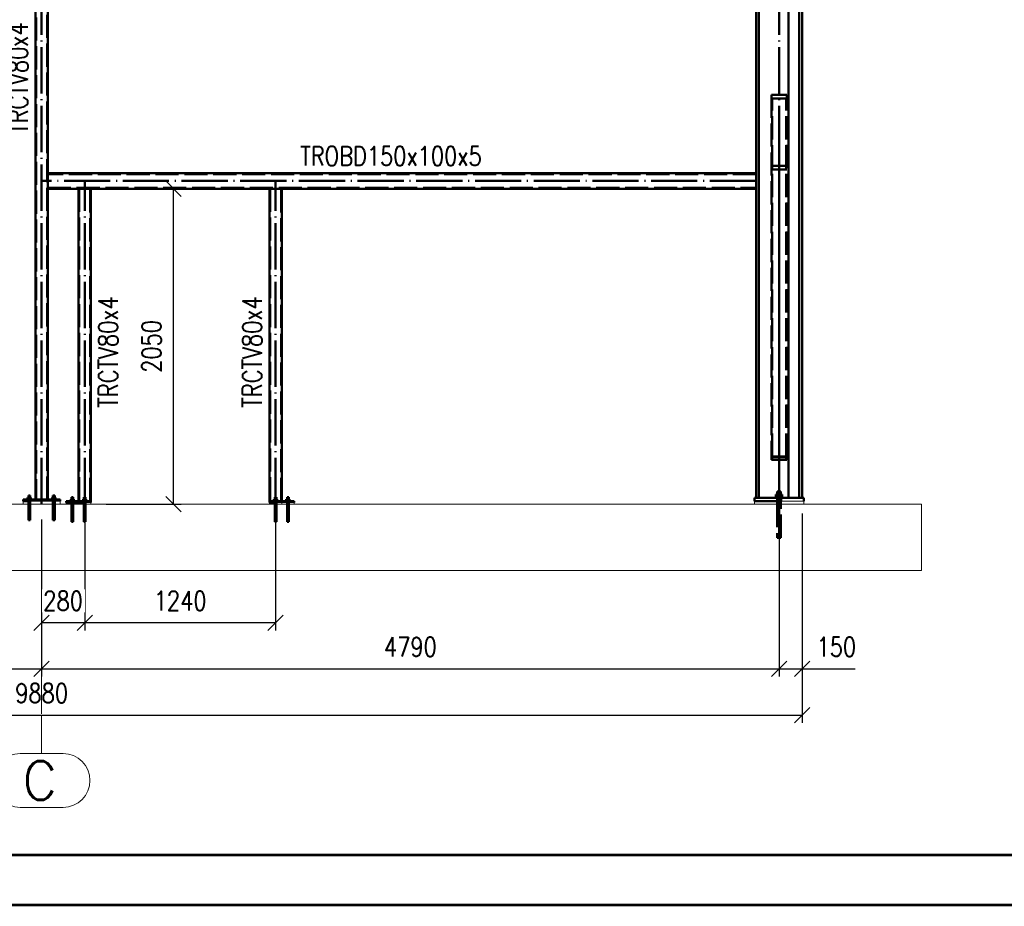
# Paper-space layout 'Layout1' of a CAD drawing. Extents: x -2 to 1033, y -36 to 596.
# Tile 23 of 64: x 484 to 612, y 0 to 115. Entities that reach past the tile are written whole.
import ezdxf
from ezdxf.enums import TextEntityAlignment as Align

# ---------------------------------------------------------------- set-up
doc = ezdxf.new("R2010")
doc.units = 0
for name, pattern in [('ACAD_ISO02W100', [15, 12, -3]), ('ACAD_ISO04W100', [30.5, 24, -3, 0.5, -3]), ('HP_01_CER_B', [8, 5, -1, 1, -1])]:
    doc.linetypes.add(name, pattern=pattern)
doc.layers.get('0').update_dxf_attribs({"linetype": 'CONTINUOUS'})
doc.layers.get('DEFPOINTS').update_dxf_attribs({"color": 132, "linetype": 'CONTINUOUS'})
doc.layers.add('RAMECEK_HP', color=251, linetype='CONTINUOUS')
for name, color, linetype, lineweight in [('SS_1.ET-HALA_TaO-PODLAHA', 9, 'CONTINUOUS', 13), ('SS_1.ET-HALA_TaO-RASTR', 7, 'HP_01_CER_B', 13), ('SS_2.ET-HALA_TaO-MOULDSHOP-SLOUP', 212, 'CONTINUOUS', 50), ('SS_2.ET-HALA_TaO-MOULDSHOP-SV.ZTUZENI', 163, 'CONTINUOUS', 50), ('SS_2.ET-HALA_TaO-PODLITI', 9, 'CONTINUOUS', 13), ('SS_KOTY', 3, 'CONTINUOUS', 25), ('SS_POPIS_PROFILU', 13, 'CONTINUOUS', 25)]:
    doc.layers.add(name, color=color, linetype=linetype, lineweight=lineweight)
doc.styles.add('ROMANS', font='romans.shx', dxfattribs={"width": 0.8})
doc.styles.add('romans.shx', font='romans.shx', dxfattribs={"height": 5})
doc.dimstyles.new('A-1_(2.5)_50AS', dxfattribs={"dimtxt": 2.5, "dimasz": 2, "dimexe": 1, "dimexo": 2, "dimgap": 0, "dimtad": 0, "dimdec": 1, "dimlfac": 50, "dimrnd": 1, "dimtxsty": 'ROMANS', "dimblk1": 'OBLIQUE', "dimblk2": 'OBLIQUE', "dimsah": 1, "dimcen": 2, "dimclrd": 256, "dimclre": 256, "dimclrt": 256, "dimadec": 1, "dimazin": 2, "dimtfac": 0.714286, "dimtdec": 1, "dimtmove": 0, "dimatfit": 3, "dimldrblk": 'OPEN', "dimfxl": 1, "dimtvp": 1.142857, "dimtfill": 1, "dimtolj": 1, "dimlwd": -1, "dimlwe": -1, "dimarcsym": 0})

# ---------------------------------------------------------------- blocks, each defined once
blk = doc.blocks.new('*U6')
at = {"layer": 'RAMECEK_HP', "lineweight": 35, "const_width": 0.35}
for points in [[(0, 594), (0, 0), (841, 0), (841, 594)], [(6.5, 587.5), (6.5, 6.5), (834.5, 6.5), (834.5, 587.5)]]:
    blk.add_lwpolyline(points, close=True, dxfattribs=at)
at = {"layer": 'DEFPOINTS', "style": 'ROMANS', "width": 0.8}
blk.add_attdef('TISK', text='', height=10, dxfattribs=at).set_placement((841, -33), align=Align.RIGHT)
blk = doc.blocks.new('_Oblique')
at = {"color": 0, "linetype": 'ByBlock', "lineweight": -2}
blk.add_line((-0.5, -0.5), (0.5, 0.5), dxfattribs=at)
blk = doc.blocks.new('*D29')
at = {"layer": 'DEFPOINTS', "color": 0, "transparency": 16777216}
for p in [(391.46, 52.09, -56359.8), (487.26, 52.09, -56357.6), (487.26, 30.68)]:
    blk.add_point(p, dxfattribs=at)
at = {"layer": 'SS_KOTY', "transparency": 16777216}
for p, q in [((391.46, 50.09), (391.46, 29.68)), ((487.26, 50.09), (487.26, 29.68)), ((391.46, 30.68), (487.26, 30.68))]:
    blk.add_line(p, q, dxfattribs=at)
at = {"layer": 'SS_KOTY', "transparency": 16777216, "xscale": 2, "yscale": 2, "zscale": 2, "rotation": 180}
blk.add_blockref('_Oblique', (391.46, 30.68), dxfattribs=at)
at = {"layer": 'SS_KOTY', "transparency": 16777216, "xscale": 2, "yscale": 2, "zscale": 2}
blk.add_blockref('_Oblique', (487.26, 30.68), dxfattribs=at)
at = {"layer": 'SS_KOTY', "transparency": 16777216, "insert": (439.36, 33.54), "char_height": 2.5, "attachment_point": 5, "style": 'ROMANS', "bg_fill": 3, "box_fill_scale": 1.1, "bg_fill_color": 256, "bg_fill_true_color": 13158600, "bg_fill_transparency": 0}
blk.add_mtext('\\A1;4790', dxfattribs=at)
blk = doc.blocks.new('_OPEN')
at = {"color": 0, "linetype": 'ByBlock'}
for p, q in [((-1, 0.167), (0, 0)), ((0, 0), (-1, -0.167)), ((0, 0), (-1, 0))]:
    blk.add_line(p, q, dxfattribs=at)
blk = doc.blocks.new('*D30')
at = {"layer": 'DEFPOINTS', "color": 0, "transparency": 16777216}
for p in [(487.26, 52.09, -56357.6), (583.06, 52.09, -56359.8), (583.06, 30.68)]:
    blk.add_point(p, dxfattribs=at)
at = {"layer": 'SS_KOTY', "transparency": 16777216}
for p, q in [((487.26, 50.09), (487.26, 29.68)), ((583.06, 50.09), (583.06, 29.68)), ((487.26, 30.68), (583.06, 30.68))]:
    blk.add_line(p, q, dxfattribs=at)
at = {"layer": 'SS_KOTY', "transparency": 16777216, "xscale": 2, "yscale": 2, "zscale": 2, "rotation": 180}
blk.add_blockref('_Oblique', (487.26, 30.68), dxfattribs=at)
at = {"layer": 'SS_KOTY', "transparency": 16777216, "xscale": 2, "yscale": 2, "zscale": 2}
blk.add_blockref('_Oblique', (583.06, 30.68), dxfattribs=at)
at = {"layer": 'SS_KOTY', "transparency": 16777216, "insert": (535.16, 33.54), "char_height": 2.5, "attachment_point": 5, "style": 'ROMANS', "bg_fill": 3, "box_fill_scale": 1.1, "bg_fill_color": 256, "bg_fill_true_color": 13158600, "bg_fill_transparency": 0}
blk.add_mtext('\\A1;4790', dxfattribs=at)
blk = doc.blocks.new('*D31')
at = {"layer": 'DEFPOINTS', "color": 0, "transparency": 16777216}
for p in [(586.06, 52.89, -56356.8), (583.06, 52.09, -56359.8), (586.06, 30.68)]:
    blk.add_point(p, dxfattribs=at)
at = {"layer": 'SS_KOTY', "transparency": 16777216}
for p, q in [((583.06, 50.09), (583.06, 29.68)), ((586.06, 50.89), (586.06, 29.68)), ((583.06, 30.68), (586.06, 30.68)), ((586.06, 30.68), (592.92, 30.68))]:
    blk.add_line(p, q, dxfattribs=at)
at = {"layer": 'SS_KOTY', "transparency": 16777216, "xscale": 2, "yscale": 2, "zscale": 2, "rotation": 180}
blk.add_blockref('_Oblique', (583.06, 30.68), dxfattribs=at)
at = {"layer": 'SS_KOTY', "transparency": 16777216, "xscale": 2, "yscale": 2, "zscale": 2}
blk.add_blockref('_Oblique', (586.06, 30.68), dxfattribs=at)
at = {"layer": 'SS_KOTY', "transparency": 16777216, "insert": (590.49, 33.54), "char_height": 2.5, "attachment_point": 5, "style": 'ROMANS', "bg_fill": 3, "box_fill_scale": 1.1, "bg_fill_color": 256, "bg_fill_true_color": 13158600, "bg_fill_transparency": 0}
blk.add_mtext('\\A1;150', dxfattribs=at)
blk = doc.blocks.new('*D33')
at = {"layer": 'DEFPOINTS', "color": 0, "transparency": 16777216}
for p in [(388.46, 52.89, -56356.8), (586.06, 52.89, -56356.8), (586.06, 24.68)]:
    blk.add_point(p, dxfattribs=at)
at = {"layer": 'SS_KOTY', "transparency": 16777216}
for p, q in [((388.46, 50.89), (388.46, 23.68)), ((586.06, 50.89), (586.06, 23.68)), ((388.46, 24.68), (586.06, 24.68))]:
    blk.add_line(p, q, dxfattribs=at)
at = {"layer": 'SS_KOTY', "transparency": 16777216, "xscale": 2, "yscale": 2, "zscale": 2, "rotation": 180}
blk.add_blockref('_Oblique', (388.46, 24.68), dxfattribs=at)
at = {"layer": 'SS_KOTY', "transparency": 16777216, "xscale": 2, "yscale": 2, "zscale": 2}
blk.add_blockref('_Oblique', (586.06, 24.68), dxfattribs=at)
at = {"layer": 'SS_KOTY', "transparency": 16777216, "insert": (487.26, 27.54), "char_height": 2.5, "attachment_point": 5, "style": 'ROMANS', "bg_fill": 3, "box_fill_scale": 1.1, "bg_fill_color": 256, "bg_fill_true_color": 13158600, "bg_fill_transparency": 0}
blk.add_mtext('\\A1;9880', dxfattribs=at)
blk = doc.blocks.new('*D80')
at = {"layer": 'DEFPOINTS', "color": 0, "transparency": 16777216}
for p in [(492.86, 52.09, -56357.6), (517.66, 52.09, -56357.6), (492.86, 36.68)]:
    blk.add_point(p, dxfattribs=at)
at = {"layer": 'SS_KOTY', "transparency": 16777216}
for p, q in [((492.86, 50.09), (492.86, 35.68)), ((517.66, 50.09), (517.66, 35.68)), ((517.66, 36.68), (492.86, 36.68))]:
    blk.add_line(p, q, dxfattribs=at)
at = {"layer": 'SS_KOTY', "transparency": 16777216, "xscale": 2, "yscale": 2, "zscale": 2, "rotation": 180}
blk.add_blockref('_Oblique', (492.86, 36.68), dxfattribs=at)
at = {"layer": 'SS_KOTY', "transparency": 16777216, "xscale": 2, "yscale": 2, "zscale": 2}
blk.add_blockref('_Oblique', (517.66, 36.68), dxfattribs=at)
at = {"layer": 'SS_KOTY', "transparency": 16777216, "insert": (505.26, 39.54), "char_height": 2.5, "attachment_point": 5, "style": 'ROMANS', "bg_fill": 3, "box_fill_scale": 1.1, "bg_fill_color": 256, "bg_fill_true_color": 13158600, "bg_fill_transparency": 0}
blk.add_mtext('\\A1;1240', dxfattribs=at)
blk = doc.blocks.new('*D81')
at = {"layer": 'DEFPOINTS', "color": 0, "transparency": 16777216}
for p in [(487.26, 52.09, -56357.6), (492.86, 52.09, -56357.6), (487.26, 36.68)]:
    blk.add_point(p, dxfattribs=at)
at = {"layer": 'SS_KOTY', "transparency": 16777216}
for p, q in [((487.26, 50.09), (487.26, 35.68)), ((492.86, 50.09), (492.86, 35.68)), ((492.86, 36.68), (487.26, 36.68))]:
    blk.add_line(p, q, dxfattribs=at)
at = {"layer": 'SS_KOTY', "transparency": 16777216, "xscale": 2, "yscale": 2, "zscale": 2, "rotation": 180}
blk.add_blockref('_Oblique', (487.26, 36.68), dxfattribs=at)
at = {"layer": 'SS_KOTY', "transparency": 16777216, "xscale": 2, "yscale": 2, "zscale": 2}
blk.add_blockref('_Oblique', (492.86, 36.68), dxfattribs=at)
at = {"layer": 'SS_KOTY', "transparency": 16777216, "insert": (490.06, 39.54), "char_height": 2.5, "attachment_point": 5, "style": 'ROMANS', "bg_fill": 3, "box_fill_scale": 1.1, "bg_fill_color": 256, "bg_fill_true_color": 13158600, "bg_fill_transparency": 0}
blk.add_mtext('\\A1;280', dxfattribs=at)
blk = doc.blocks.new('*D82')
at = {"layer": 'DEFPOINTS', "color": 0, "transparency": 16777216}
for p in [(493.66, 93.09, -56356.8), (504.41, 93.09), (493.66, 52.09, -56356.8)]:
    blk.add_point(p, dxfattribs=at)
at = {"layer": 'SS_KOTY', "transparency": 16777216}
for p, q in [((495.66, 93.09), (505.41, 93.09)), ((504.41, 52.09), (504.41, 93.09)), ((495.66, 52.09), (505.41, 52.09))]:
    blk.add_line(p, q, dxfattribs=at)
at = {"layer": 'SS_KOTY', "transparency": 16777216, "xscale": 2, "yscale": 2, "zscale": 2}
for p, rotation in [((504.41, 93.09), 90), ((504.41, 52.09), 270)]:
    blk.add_blockref('_Oblique', p, dxfattribs=dict(at, rotation=rotation))
at = {"layer": 'SS_KOTY', "transparency": 16777216, "insert": (501.55, 72.59), "char_height": 2.5, "attachment_point": 5, "rotation": 90, "style": 'ROMANS', "bg_fill": 3, "box_fill_scale": 1.1, "bg_fill_color": 256, "bg_fill_true_color": 13158600, "bg_fill_transparency": 0}
blk.add_mtext('\\A1;2050', dxfattribs=at)

psp = doc.layouts.get("Layout1")

# ---------------------------------------------------------------- linework, layer by layer
at = {"layer": 'SS_1.ET-HALA_TaO-PODLAHA', "ltscale": 0.25}
psp.add_line((601.5658, 43.4545), (601.5658, 52.0906), dxfattribs=at)
at = {"layer": 'SS_1.ET-HALA_TaO-RASTR', "linetype": 'Continuous', "ltscale": 0.25}
for p, q in [((490.0443, 19.6813), (484.4729, 19.6813)), ((484.4729, 12.6813), (490.0443, 12.6813))]:
    psp.add_line(p, q, dxfattribs=at)
for centre, start, end in [((484.4729, 16.1813), 90, 270), ((490.0443, 16.1813), 270, 90)]:
    psp.add_arc(centre, 3.5, start, end, dxfattribs=at)
at = {"layer": 'SS_2.ET-HALA_TaO-MOULDSHOP-SLOUP', "color": 1, "linetype": 'Continuous', "ltscale": 0.25}
for p, q in [((580.0586, 95.0906), (488.0586, 95.0906)), ((582.8369, 53.7306), (582.8186, 53.7306)), ((582.8889, 53.7306), (582.8369, 53.7306)), ((582.9668, 53.7306), (582.8889, 53.7306)), ((583.0586, 53.7306), (582.9668, 53.7306)), ((583.1505, 53.7306), (583.0586, 53.7306)), ((583.2283, 53.7306), (583.1505, 53.7306)), ((583.2804, 53.7306), (583.2283, 53.7306)), ((583.2986, 53.7306), (583.2804, 53.7306))]:
    psp.add_line(p, q, dxfattribs=at)
at = {"layer": 'SS_2.ET-HALA_TaO-MOULDSHOP-SLOUP', "color": 3, "linetype": 'ACAD_ISO02W100', "ltscale": 0.25}
psp.add_line((580.0586, 94.9906), (488.0586, 94.9906), dxfattribs=at)
at = {"layer": 'SS_2.ET-HALA_TaO-MOULDSHOP-SV.ZTUZENI', "color": 3, "linetype": 'ACAD_ISO02W100', "ltscale": 0.25}
for p, q in [((584.0586, 105.2996), (582.0586, 105.2996)), ((582.0586, 105.2996), (582.0586, 58.2726)), ((584.0586, 58.2726), (584.0586, 105.2996)), ((583.9586, 104.8137), (582.1586, 104.8137)), ((582.1586, 58.2521), (582.1586, 104.8137)), ((583.9586, 58.2521), (583.9586, 104.8137)), ((583.9586, 96.0674), (582.1586, 96.0674)), ((584.0586, 95.5815), (582.0586, 95.5815)), ((582.0586, 58.2726), (584.0586, 58.2726)), ((582.0586, 58.2726), (582.0586, 57.861)), ((582.0586, 57.861), (584.0586, 57.861)), ((582.1586, 58.2521), (583.9586, 58.2521)), ((582.1586, 57.8816), (582.1586, 58.2521)), ((582.1586, 57.8816), (583.9586, 57.8816)), ((583.9586, 57.8816), (583.9586, 58.2521)), ((584.0586, 57.861), (584.0586, 58.2726))]:
    psp.add_line(p, q, dxfattribs=at)

# ---------------------------------------------------------------- block references
at = {"layer": 'RAMECEK_HP'}
psp.add_blockref('*U6', (0, 0), dxfattribs=at)

# ---------------------------------------------------------------- texts
at = {"layer": 'SS_1.ET-HALA_TaO-RASTR', "color": 7, "style": 'romans.shx'}
psp.add_text('C', height=5, dxfattribs=at).set_placement((484.7666, 13.6813))
at = {"layer": 'SS_POPIS_PROFILU', "color": 13, "style": 'romans.shx', "width": 0.8}
for p in [(485.4586, 100.2273), (515.8586, 64.6273)]:
    psp.add_text('TRCTV80x4', height=2.5, rotation=90, dxfattribs=at).set_placement(p)
psp.add_text('TROBD150x100x5', height=2.5, dxfattribs=at).set_placement((520.8528, 96.0906))

# ---------------------------------------------------------------- next in the draw order: dimensions: what is measured, and where the dimension line sits
at = {"layer": 'SS_KOTY'}
dim = psp.add_linear_dim(base=(487.2586, 30.6813), p1=(391.4586, 52.0906, -56359.8), p2=(487.2586, 52.0906, -56357.6), dimstyle='A-1_(2.5)_50AS', dxfattribs=at)
dim.commit()
dim.dimension.update_dxf_attribs({"geometry": '*D29', "text_midpoint": (439.3586, 33.5385)})

# ---------------------------------------------------------------- next in the draw order: dimensions: what is measured, and where the dimension line sits
dim = psp.add_linear_dim(base=(583.0586, 30.6813), p1=(487.2586, 52.0906, -56357.6), p2=(583.0586, 52.0906, -56359.8), dimstyle='A-1_(2.5)_50AS', override={"dimtmove": 1}, dxfattribs=at)
dim.commit()
dim.dimension.update_dxf_attribs({"geometry": '*D30', "text_midpoint": (535.1586, 33.5385)})

# ---------------------------------------------------------------- next in the draw order: dimensions: what is measured, and where the dimension line sits
dim = psp.add_linear_dim(base=(586.0586, 30.6813), p1=(583.0586, 52.0906, -56359.8), p2=(586.0586, 52.8906, -56356.8), dimstyle='A-1_(2.5)_50AS', override={"dimtmove": 0}, dxfattribs=at)
dim.commit()
dim.dimension.update_dxf_attribs({"geometry": '*D31', "text_midpoint": (590.4872, 33.5385)})

# ---------------------------------------------------------------- next in the draw order: dimensions: what is measured, and where the dimension line sits
dim = psp.add_linear_dim(base=(586.0586, 24.6813), p1=(388.4586, 52.8906, -56356.8), p2=(586.0586, 52.8906, -56356.8), dimstyle='A-1_(2.5)_50AS', dxfattribs=at)
dim.commit()
dim.dimension.update_dxf_attribs({"geometry": '*D33', "text_midpoint": (487.2586, 27.5385)})

# ---------------------------------------------------------------- next in the draw order: linework, layer by layer
at = {"layer": 'SS_1.ET-HALA_TaO-RASTR', "linetype": 'ACAD_ISO04W100', "ltscale": 0.25}
psp.add_line((487.2586, 24.6813), (487.2586, 19.6813), dxfattribs=at)
at = {"layer": 'SS_2.ET-HALA_TaO-MOULDSHOP-SLOUP', "color": 7, "linetype": 'ACAD_ISO04W100', "ltscale": 0.25}
for p, q in [((583.0586, 52.0906), (583.0586, 174.0906)), ((585.6786, 164.0905), (585.6786, 52.8905)), ((583.0586, 53.7306), (583.0586, 47.7305)), ((583.0586, 53.7306), (583.0586, 47.7305)), ((485.4186, 52.8906), (485.8986, 52.8906)), ((488.6186, 52.8906), (489.0986, 52.8906)), ((582.6186, 53.0906), (583.4986, 53.0906)), ((582.6186, 53.0906), (583.4986, 53.0906)), ((582.8186, 52.2905), (583.2986, 52.2905)), ((582.8186, 52.2905), (583.2986, 52.2905))]:
    psp.add_line(p, q, dxfattribs=at)
at = {"layer": 'SS_2.ET-HALA_TaO-MOULDSHOP-SLOUP', "color": 1, "linetype": 'Continuous', "ltscale": 0.25}
for p, q in [((580.0586, 164.0905), (580.0586, 52.8906)), ((580.4386, 52.8906), (580.4386, 164.0905)), ((584.2786, 164.0905), (584.2786, 52.8906)), ((585.6786, 52.8906), (585.6786, 164.0905)), ((586.0586, 52.8906), (586.0586, 164.0905)), ((582.8186, 53.7306), (582.8186, 53.3505)), ((583.2986, 53.3505), (583.2986, 53.7306)), ((484.8586, 52.6906), (484.8586, 52.4906)), ((485.4232, 52.7406), (485.4186, 52.7406)), ((485.4186, 52.7406), (485.4186, 52.6906)), ((485.4369, 52.7406), (485.4232, 52.7406)), ((485.4591, 52.7406), (485.4369, 52.7406)), ((485.5491, 52.9406), (485.4396, 52.9406)), ((485.4396, 52.9406), (485.4396, 52.7406)), ((485.4889, 52.7406), (485.4591, 52.7406)), ((485.5253, 52.7406), (485.4889, 52.7406)), ((485.5668, 52.7406), (485.5253, 52.7406)), ((485.5478, 53.2106), (485.5386, 53.2106)), ((485.5386, 53.2106), (485.5386, 52.9406)), ((485.5738, 53.2106), (485.5478, 53.2106)), ((485.7681, 52.9406), (485.5491, 52.9406)), ((485.5491, 52.7406), (485.5491, 52.9406)), ((485.6118, 52.7406), (485.5668, 52.7406)), ((485.6127, 53.2106), (485.5738, 53.2106)), ((485.6586, 52.7406), (485.6118, 52.7406)), ((485.6586, 53.2106), (485.6127, 53.2106)), ((485.7045, 53.2106), (485.6586, 53.2106)), ((485.7054, 52.7406), (485.6586, 52.7406)), ((485.7435, 53.2106), (485.7045, 53.2106)), ((485.7505, 52.7406), (485.7054, 52.7406)), ((485.7695, 53.2106), (485.7435, 53.2106)), ((485.792, 52.7406), (485.7505, 52.7406)), ((485.8776, 52.9406), (485.7681, 52.9406)), ((485.7681, 52.9406), (485.7681, 52.7406)), ((485.7786, 53.2106), (485.7695, 53.2106)), ((485.7786, 52.9406), (485.7786, 53.2106)), ((485.8283, 52.7406), (485.792, 52.7406)), ((485.8582, 52.7406), (485.8283, 52.7406)), ((485.8804, 52.7406), (485.8582, 52.7406)), ((485.8776, 52.7406), (485.8776, 52.9406)), ((485.894, 52.7406), (485.8804, 52.7406)), ((485.8986, 52.7406), (485.894, 52.7406)), ((488.6232, 52.7406), (488.6186, 52.7406)), ((488.6369, 52.7406), (488.6232, 52.7406)), ((488.6591, 52.7406), (488.6369, 52.7406)), ((488.7491, 52.9406), (488.6396, 52.9406)), ((488.6396, 52.9406), (488.6396, 52.7406)), ((488.6889, 52.7406), (488.6591, 52.7406)), ((488.7253, 52.7406), (488.6889, 52.7406)), ((488.7668, 52.7406), (488.7253, 52.7406)), ((488.7478, 53.2106), (488.7386, 53.2106)), ((488.7386, 53.2106), (488.7386, 52.9406)), ((488.7738, 53.2106), (488.7478, 53.2106)), ((488.9681, 52.9406), (488.7491, 52.9406)), ((488.7491, 52.7406), (488.7491, 52.9406)), ((488.8118, 52.7406), (488.7668, 52.7406)), ((488.8127, 53.2106), (488.7738, 53.2106)), ((488.8586, 52.7406), (488.8118, 52.7406)), ((488.8586, 53.2106), (488.8127, 53.2106)), ((488.9045, 53.2106), (488.8586, 53.2106)), ((488.9054, 52.7406), (488.8586, 52.7406)), ((488.9435, 53.2106), (488.9045, 53.2106)), ((488.9505, 52.7406), (488.9054, 52.7406)), ((488.9695, 53.2106), (488.9435, 53.2106)), ((488.992, 52.7406), (488.9505, 52.7406)), ((489.0776, 52.9406), (488.9681, 52.9406)), ((488.9681, 52.9406), (488.9681, 52.7406)), ((488.9786, 53.2106), (488.9695, 53.2106)), ((488.9786, 52.9406), (488.9786, 53.2106)), ((489.0283, 52.7406), (488.992, 52.7406)), ((489.0582, 52.7406), (489.0283, 52.7406)), ((489.0804, 52.7406), (489.0582, 52.7406)), ((489.0776, 52.7406), (489.0776, 52.9406)), ((489.094, 52.7406), (489.0804, 52.7406)), ((489.0986, 52.7406), (489.094, 52.7406)), ((491.2586, 52.7406), (491.069, 52.7406)), ((491.1478, 53.0106), (491.1386, 53.0106)), ((491.1386, 53.0106), (491.1386, 52.7406)), ((491.1738, 53.0106), (491.1478, 53.0106)), ((491.2127, 53.0106), (491.1738, 53.0106)), ((491.2586, 53.0106), (491.2127, 53.0106)), ((491.3045, 53.0106), (491.2586, 53.0106)), ((491.4483, 52.7406), (491.2586, 52.7406)), ((491.3435, 53.0106), (491.3045, 53.0106)), ((491.3695, 53.0106), (491.3435, 53.0106)), ((491.3786, 53.0106), (491.3695, 53.0106)), ((491.3786, 52.7406), (491.3786, 53.0106)), ((519.1491, 52.7406), (519.0396, 52.7406)), ((519.1478, 53.0106), (519.1386, 53.0106)), ((519.1386, 53.0106), (519.1386, 52.7406)), ((519.1738, 53.0106), (519.1478, 53.0106)), ((519.3681, 52.7406), (519.1491, 52.7406)), ((519.2127, 53.0106), (519.1738, 53.0106)), ((519.2586, 53.0106), (519.2127, 53.0106)), ((519.3045, 53.0106), (519.2586, 53.0106)), ((519.3435, 53.0106), (519.3045, 53.0106)), ((519.3054, 52.5406), (519.3505, 52.5406)), ((519.3695, 53.0106), (519.3435, 53.0106)), ((519.3505, 52.5406), (519.392, 52.5406)), ((519.4776, 52.7406), (519.3681, 52.7406)), ((519.3681, 52.7406), (519.3681, 52.5406)), ((519.3786, 53.0106), (519.3695, 53.0106)), ((519.3786, 52.7406), (519.3786, 53.0106)), ((519.392, 52.5406), (519.4283, 52.5406)), ((519.4283, 52.5406), (519.4582, 52.5406)), ((519.4582, 52.5406), (519.4804, 52.5406)), ((519.4776, 52.5406), (519.4776, 52.7406)), ((519.4804, 52.5406), (519.494, 52.5406)), ((519.494, 52.5406), (519.4986, 52.5406)), ((519.4986, 52.4906), (519.4986, 52.5406)), ((520.0586, 52.2905), (520.0586, 52.4906)), ((586.2586, 52.8906), (579.8586, 52.8906)), ((579.8586, 52.8906), (579.8586, 52.4906)), ((583.0586, 52.4906), (579.8586, 52.4906)), ((582.6186, 52.9706), (582.6271, 52.9706)), ((582.6186, 52.9706), (582.6186, 52.8906)), ((582.6271, 52.9706), (582.6521, 52.9706)), ((582.8506, 53.3505), (582.6426, 53.3505)), ((582.6426, 53.3505), (582.6426, 52.9706)), ((582.6521, 52.9706), (582.6928, 52.9706)), ((582.6928, 52.9706), (582.7475, 52.9706)), ((582.7475, 52.9706), (582.8142, 52.9706)), ((582.8142, 52.9706), (582.8902, 52.9706)), ((583.2666, 53.3505), (582.8506, 53.3505)), ((582.8506, 52.9706), (582.8506, 53.3505)), ((582.8902, 52.9706), (582.9728, 52.9706)), ((582.9728, 52.9706), (583.0586, 52.9706)), ((583.0586, 52.9706), (583.1445, 52.9706)), ((583.1445, 52.9706), (583.227, 52.9706)), ((583.227, 52.9706), (583.3031, 52.9706)), ((583.4746, 53.3505), (583.2666, 53.3505)), ((583.2666, 53.3505), (583.2666, 52.9706)), ((583.3031, 52.9706), (583.3698, 52.9706)), ((583.3698, 52.9706), (583.4245, 52.9706)), ((583.4245, 52.9706), (583.4651, 52.9706)), ((583.4651, 52.9706), (583.4902, 52.9706)), ((583.4746, 52.9706), (583.4746, 53.3505)), ((583.4902, 52.9706), (583.4986, 52.9706)), ((583.4986, 52.8906), (583.4986, 52.9706)), ((586.2586, 52.4906), (586.2586, 52.8906))]:
    psp.add_line(p, q, dxfattribs=at)
at = {"layer": 'SS_2.ET-HALA_TaO-MOULDSHOP-SLOUP', "color": 3, "linetype": 'ACAD_ISO02W100', "ltscale": 0.25}
for p, q in [((485.5186, 52.6906), (485.5186, 52.4906)), ((485.5386, 52.6906), (485.5386, 52.4906)), ((485.5386, 52.4906), (485.5386, 52.0906)), ((492.8586, 52.7406), (492.669, 52.7406)), ((492.7478, 53.0106), (492.7386, 53.0106)), ((492.7386, 53.0106), (492.7386, 52.7406)), ((492.7738, 53.0106), (492.7478, 53.0106)), ((492.8127, 53.0106), (492.7738, 53.0106)), ((492.8586, 53.0106), (492.8127, 53.0106)), ((492.9045, 53.0106), (492.8586, 53.0106)), ((492.9435, 53.0106), (492.9045, 53.0106)), ((492.9695, 53.0106), (492.9435, 53.0106)), ((492.9786, 53.0106), (492.9695, 53.0106)), ((492.9786, 52.7406), (492.9786, 53.0106)), ((517.5491, 52.7406), (517.4396, 52.7406)), ((517.5478, 53.0106), (517.5386, 53.0106)), ((517.5386, 53.0106), (517.5386, 52.7406)), ((517.5738, 53.0106), (517.5478, 53.0106)), ((517.7681, 52.7406), (517.5491, 52.7406)), ((517.6127, 53.0106), (517.5738, 53.0106)), ((517.6586, 53.0106), (517.6127, 53.0106)), ((517.7045, 53.0106), (517.6586, 53.0106)), ((517.7435, 53.0106), (517.7045, 53.0106)), ((517.7695, 53.0106), (517.7435, 53.0106)), ((517.8776, 52.7406), (517.7681, 52.7406)), ((517.7786, 53.0106), (517.7695, 53.0106)), ((517.7786, 52.7406), (517.7786, 53.0106)), ((519.3786, 52.2905), (519.3786, 52.4906)), ((519.3986, 52.2905), (519.3986, 52.4906)), ((582.7986, 52.8906), (582.7986, 52.4906)), ((582.8186, 52.8906), (582.8186, 52.4906)), ((582.8186, 52.4906), (582.8186, 52.0906)), ((583.2986, 52.4906), (583.2986, 52.8906)), ((583.2986, 52.0906), (583.2986, 52.4906)), ((583.3186, 52.4906), (583.3186, 52.8906)), ((485.5386, 52.0906), (485.5386, 50.0105)), ((519.3786, 52.0906), (519.3786, 52.2905)), ((519.3786, 49.8106), (519.3786, 52.0906)), ((582.8186, 52.0906), (582.8186, 47.7305)), ((583.2986, 47.7305), (583.2986, 52.0906)), ((485.5386, 50.0105), (485.5409, 50.0105)), ((485.5409, 50.0105), (485.5478, 50.0105)), ((485.5478, 50.0105), (485.5588, 50.0105)), ((485.5588, 50.0105), (485.5738, 50.0105)), ((485.5738, 50.0105), (485.592, 50.0105)), ((485.592, 50.0105), (485.6127, 50.0105)), ((519.3045, 49.8106), (519.3253, 49.8106)), ((519.3253, 49.8106), (519.3435, 49.8106)), ((519.3435, 49.8106), (519.3584, 49.8106)), ((519.3584, 49.8106), (519.3695, 49.8106)), ((519.3695, 49.8106), (519.3763, 49.8106)), ((519.3763, 49.8106), (519.3786, 49.8106)), ((582.8186, 47.7305), (582.8232, 47.7305)), ((582.8232, 47.7305), (582.8369, 47.7305)), ((582.8369, 47.7305), (582.8591, 47.7305)), ((582.8591, 47.7305), (582.8889, 47.7305)), ((582.8889, 47.7305), (582.9253, 47.7305)), ((582.9253, 47.7305), (582.9668, 47.7305)), ((582.9668, 47.7305), (583.0118, 47.7305)), ((583.0118, 47.7305), (583.0586, 47.7305)), ((583.0586, 47.7305), (583.1054, 47.7305)), ((583.1054, 47.7305), (583.1505, 47.7305)), ((583.1505, 47.7305), (583.192, 47.7305)), ((583.192, 47.7305), (583.2283, 47.7305)), ((583.2283, 47.7305), (583.2582, 47.7305)), ((583.2582, 47.7305), (583.2804, 47.7305)), ((583.2804, 47.7305), (583.294, 47.7305)), ((583.294, 47.7305), (583.2986, 47.7305))]:
    psp.add_line(p, q, dxfattribs=at)
at = {"layer": 'SS_2.ET-HALA_TaO-MOULDSHOP-SV.ZTUZENI', "color": 7, "linetype": 'ACAD_ISO04W100', "ltscale": 0.25}
psp.add_line((583.0586, 100.4406), (583.0586, 52.8906), dxfattribs=at)
at = {"layer": 'SS_2.ET-HALA_TaO-PODLITI', "ltscale": 0.25}
for p, q in [((484.8586, 52.4906), (484.8586, 52.0906)), ((579.8586, 52.4906), (579.8586, 52.0906)), ((586.2586, 52.4906), (583.0586, 52.4906)), ((586.2586, 52.0906), (586.2586, 52.4906)), ((520.0586, 52.0906), (520.0586, 52.2905))]:
    psp.add_line(p, q, dxfattribs=at)

# ---------------------------------------------------------------- next in the draw order: dimensions: what is measured, and where the dimension line sits
at = {"layer": 'SS_KOTY'}
dim = psp.add_linear_dim(base=(492.8586, 36.6813), p1=(517.6586, 52.0906, -56357.6), p2=(492.8586, 52.0906, -56357.6), dimstyle='A-1_(2.5)_50AS', dxfattribs=at)
dim.commit()
dim.dimension.update_dxf_attribs({"geometry": '*D80', "text_midpoint": (505.2586, 39.5385)})

# ---------------------------------------------------------------- next in the draw order: linework, layer by layer
at = {"layer": 'SS_2.ET-HALA_TaO-MOULDSHOP-SLOUP', "color": 7, "linetype": 'ACAD_ISO04W100', "ltscale": 0.25}
for p, q in [((517.6586, 52.0906), (517.6586, 94.0906)), ((517.4186, 52.6906), (517.8986, 52.6906)), ((517.6586, 53.0106), (517.6586, 49.8106)), ((519.0186, 52.6906), (519.4986, 52.6906)), ((519.2586, 53.0106), (519.2586, 49.8106)), ((517.5386, 52.0906), (517.7786, 52.0906)), ((519.1386, 52.0906), (519.3786, 52.0906))]:
    psp.add_line(p, q, dxfattribs=at)
at = {"layer": 'SS_2.ET-HALA_TaO-MOULDSHOP-SLOUP', "color": 1, "linetype": 'Continuous', "ltscale": 0.25}
for p, q in [((516.8586, 93.0905), (516.8586, 52.4906)), ((518.4586, 52.4906), (518.4586, 93.0905)), ((520.0586, 52.4906), (516.8586, 52.4906)), ((516.8586, 52.4906), (516.8586, 52.2905)), ((519.0186, 52.5406), (519.0232, 52.5406)), ((519.0186, 52.5406), (519.0186, 52.4906)), ((519.0232, 52.5406), (519.0369, 52.5406)), ((519.0369, 52.5406), (519.0591, 52.5406)), ((519.0396, 52.7406), (519.0396, 52.5406)), ((519.0591, 52.5406), (519.0889, 52.5406)), ((519.0889, 52.5406), (519.1253, 52.5406)), ((519.1253, 52.5406), (519.1668, 52.5406)), ((519.1491, 52.5406), (519.1491, 52.7406)), ((519.1668, 52.5406), (519.2118, 52.5406)), ((519.2118, 52.5406), (519.2586, 52.5406)), ((519.2586, 52.5406), (519.3054, 52.5406)), ((517.6586, 52.2905), (516.8586, 52.2905))]:
    psp.add_line(p, q, dxfattribs=at)
at = {"layer": 'SS_2.ET-HALA_TaO-MOULDSHOP-SLOUP', "color": 3, "linetype": 'ACAD_ISO02W100', "ltscale": 0.25}
for p, q in [((516.9386, 93.0905), (516.9386, 52.4906)), ((518.3786, 52.4906), (518.3786, 93.0905)), ((517.4186, 52.5406), (517.4232, 52.5406)), ((517.4186, 52.5406), (517.4186, 52.4906)), ((517.4232, 52.5406), (517.4369, 52.5406)), ((517.4369, 52.5406), (517.4591, 52.5406)), ((517.4396, 52.7406), (517.4396, 52.5406)), ((517.4591, 52.5406), (517.4889, 52.5406)), ((517.4889, 52.5406), (517.5253, 52.5406)), ((517.5186, 52.4906), (517.5186, 52.2905)), ((517.5253, 52.5406), (517.5668, 52.5406)), ((517.5386, 52.4906), (517.5386, 52.2905)), ((517.5491, 52.5406), (517.5491, 52.7406)), ((517.5668, 52.5406), (517.6118, 52.5406)), ((517.6118, 52.5406), (517.6586, 52.5406)), ((517.6586, 52.5406), (517.7054, 52.5406)), ((517.7054, 52.5406), (517.7505, 52.5406)), ((517.7505, 52.5406), (517.792, 52.5406)), ((517.7681, 52.7406), (517.7681, 52.5406)), ((517.7786, 52.2905), (517.7786, 52.4906)), ((517.792, 52.5406), (517.8283, 52.5406)), ((517.7986, 52.2905), (517.7986, 52.4906)), ((517.8283, 52.5406), (517.8582, 52.5406)), ((517.8582, 52.5406), (517.8804, 52.5406)), ((517.8776, 52.5406), (517.8776, 52.7406)), ((517.8804, 52.5406), (517.894, 52.5406)), ((517.894, 52.5406), (517.8986, 52.5406)), ((517.8986, 52.4906), (517.8986, 52.5406)), ((518.4586, 52.2905), (518.4586, 52.4906)), ((519.1186, 52.4906), (519.1186, 52.2905)), ((519.1386, 52.4906), (519.1386, 52.2905)), ((517.5386, 52.2905), (517.5386, 49.8106)), ((517.7786, 49.8106), (517.7786, 52.2905)), ((519.1386, 52.2905), (519.1386, 52.0906)), ((519.1386, 52.0906), (519.1386, 49.8106)), ((517.5386, 49.8106), (517.5409, 49.8106)), ((517.5409, 49.8106), (517.5478, 49.8106)), ((517.5478, 49.8106), (517.5588, 49.8106)), ((517.5588, 49.8106), (517.5738, 49.8106)), ((517.5738, 49.8106), (517.592, 49.8106)), ((517.592, 49.8106), (517.6127, 49.8106)), ((517.6127, 49.8106), (517.6352, 49.8106)), ((517.6352, 49.8106), (517.6586, 49.8106)), ((517.6586, 49.8106), (517.682, 49.8106)), ((517.682, 49.8106), (517.7045, 49.8106)), ((517.7045, 49.8106), (517.7253, 49.8106)), ((517.7253, 49.8106), (517.7435, 49.8106)), ((517.7435, 49.8106), (517.7584, 49.8106)), ((517.7584, 49.8106), (517.7695, 49.8106)), ((517.7695, 49.8106), (517.7763, 49.8106)), ((517.7763, 49.8106), (517.7786, 49.8106)), ((519.1386, 49.8106), (519.1409, 49.8106)), ((519.1409, 49.8106), (519.1478, 49.8106)), ((519.1478, 49.8106), (519.1588, 49.8106)), ((519.1588, 49.8106), (519.1738, 49.8106)), ((519.1738, 49.8106), (519.192, 49.8106)), ((519.192, 49.8106), (519.2127, 49.8106)), ((519.2127, 49.8106), (519.2352, 49.8106)), ((519.2352, 49.8106), (519.2586, 49.8106)), ((519.2586, 49.8106), (519.282, 49.8106)), ((519.282, 49.8106), (519.3045, 49.8106))]:
    psp.add_line(p, q, dxfattribs=at)
at = {"layer": 'SS_2.ET-HALA_TaO-PODLITI', "ltscale": 0.25}
for p, q in [((516.8586, 52.2905), (516.8586, 52.0906)), ((520.0586, 52.2905), (517.6586, 52.2905)), ((518.4586, 52.0906), (518.4586, 52.2905))]:
    psp.add_line(p, q, dxfattribs=at)

# ---------------------------------------------------------------- next in the draw order: dimensions: what is measured, and where the dimension line sits
at = {"layer": 'SS_KOTY'}
dim = psp.add_linear_dim(base=(487.2586, 36.6813), p1=(492.8586, 52.0906, -56357.6), p2=(487.2586, 52.0906, -56357.6), dimstyle='A-1_(2.5)_50AS', override={"dimtmove": 1}, dxfattribs=at)
dim.commit()
dim.dimension.update_dxf_attribs({"geometry": '*D81', "text_midpoint": (490.0586, 39.5385)})

# ---------------------------------------------------------------- next in the draw order: linework, layer by layer
at = {"layer": 'SS_1.ET-HALA_TaO-PODLAHA', "ltscale": 0.25}
psp.add_line((364.0637, 43.4545), (601.5658, 43.4545), dxfattribs=at)
at = {"layer": 'SS_1.ET-HALA_TaO-RASTR', "linetype": 'ACAD_ISO04W100', "ltscale": 0.25}
for p, q in [((487.2586, 43.4545), (487.2586, 38.4545)), ((487.2586, 38.4545), (487.2586, 24.6813))]:
    psp.add_line(p, q, dxfattribs=at)
at = {"layer": 'SS_2.ET-HALA_TaO-MOULDSHOP-SLOUP', "color": 7, "linetype": 'ACAD_ISO04W100', "ltscale": 0.25}
for p, q in [((487.2586, 52.0906), (487.2586, 174.0906)), ((492.8586, 52.0906), (492.8586, 94.0906)), ((485.6586, 53.2106), (485.6586, 50.0105)), ((488.8586, 53.2106), (488.8586, 50.0105)), ((491.0186, 52.6906), (491.4986, 52.6906)), ((491.2586, 53.0106), (491.2586, 49.8106)), ((492.8586, 53.0106), (492.8586, 49.8106)), ((485.5386, 52.2905), (485.7786, 52.2905)), ((488.7386, 52.2905), (488.9786, 52.2905)), ((491.1386, 52.0906), (491.3786, 52.0906)), ((492.7386, 52.0906), (492.9786, 52.0906))]:
    psp.add_line(p, q, dxfattribs=at)
at = {"layer": 'SS_2.ET-HALA_TaO-MOULDSHOP-SLOUP', "color": 1, "linetype": 'Continuous', "ltscale": 0.25}
for p, q in [((486.4586, 164.0905), (486.4586, 52.6906)), ((488.0586, 52.6906), (488.0586, 164.0905)), ((492.0586, 93.0905), (492.0586, 52.4906)), ((489.6586, 52.6906), (484.8586, 52.6906)), ((485.6586, 52.4906), (484.8586, 52.4906)), ((485.8986, 52.6906), (485.8986, 52.7406)), ((488.6186, 52.7406), (488.6186, 52.6906)), ((489.0986, 52.6906), (489.0986, 52.7406)), ((489.6586, 52.4906), (489.6586, 52.6906)), ((490.4586, 52.4906), (490.4586, 52.2905)), ((491.0186, 52.5406), (491.0232, 52.5406)), ((491.0186, 52.5406), (491.0186, 52.4906)), ((491.0232, 52.5406), (491.0369, 52.5406)), ((491.0369, 52.5406), (491.0591, 52.5406)), ((491.0591, 52.5406), (491.0889, 52.5406)), ((491.069, 52.7406), (491.069, 52.5406)), ((491.0889, 52.5406), (491.1253, 52.5406)), ((491.1253, 52.5406), (491.1668, 52.5406)), ((491.1668, 52.5406), (491.2118, 52.5406)), ((491.2118, 52.5406), (491.2586, 52.5406)), ((491.2586, 52.7406), (491.2586, 52.5406)), ((491.2586, 52.5406), (491.3054, 52.5406)), ((491.3054, 52.5406), (491.3505, 52.5406)), ((491.3505, 52.5406), (491.392, 52.5406)), ((491.392, 52.5406), (491.4283, 52.5406)), ((491.4283, 52.5406), (491.4582, 52.5406)), ((491.4483, 52.5406), (491.4483, 52.7406)), ((491.4582, 52.5406), (491.4804, 52.5406)), ((491.4804, 52.5406), (491.494, 52.5406)), ((491.494, 52.5406), (491.4986, 52.5406)), ((491.4986, 52.4906), (491.4986, 52.5406)), ((492.8586, 52.2905), (490.4586, 52.2905))]:
    psp.add_line(p, q, dxfattribs=at)
at = {"layer": 'SS_2.ET-HALA_TaO-MOULDSHOP-SLOUP', "color": 3, "linetype": 'ACAD_ISO02W100', "ltscale": 0.25}
for p, q in [((486.5386, 164.0905), (486.5386, 52.6906)), ((487.9786, 52.6906), (487.9786, 164.0905)), ((492.1386, 93.0905), (492.1386, 52.4906)), ((485.7786, 52.4906), (485.7786, 52.6906)), ((485.7786, 52.0906), (485.7786, 52.4906)), ((485.7986, 52.4906), (485.7986, 52.6906)), ((488.7186, 52.6906), (488.7186, 52.4906)), ((488.7386, 52.6906), (488.7386, 52.4906)), ((488.7386, 52.4906), (488.7386, 52.0906)), ((488.9786, 52.4906), (488.9786, 52.6906)), ((488.9786, 52.0906), (488.9786, 52.4906)), ((488.9986, 52.4906), (488.9986, 52.6906)), ((491.1186, 52.4906), (491.1186, 52.2905)), ((491.1386, 52.4906), (491.1386, 52.2905)), ((491.3786, 52.2905), (491.3786, 52.4906)), ((491.3986, 52.2905), (491.3986, 52.4906)), ((492.0586, 52.4906), (492.0586, 52.2905)), ((492.6186, 52.5406), (492.6232, 52.5406)), ((492.6186, 52.5406), (492.6186, 52.4906)), ((492.6232, 52.5406), (492.6369, 52.5406)), ((492.6369, 52.5406), (492.6591, 52.5406)), ((492.6591, 52.5406), (492.669, 52.5406)), ((492.669, 52.7406), (492.669, 52.5406)), ((492.669, 52.5406), (492.6889, 52.5406)), ((492.6889, 52.5406), (492.7253, 52.5406)), ((492.7186, 52.4906), (492.7186, 52.2905)), ((492.7253, 52.5406), (492.7668, 52.5406)), ((492.7386, 52.4906), (492.7386, 52.2905)), ((492.7668, 52.5406), (492.8118, 52.5406)), ((492.8118, 52.5406), (492.8586, 52.5406)), ((492.8586, 52.7406), (492.8586, 52.5406)), ((492.8586, 52.5406), (492.9054, 52.5406)), ((492.9054, 52.5406), (492.9505, 52.5406)), ((492.9505, 52.5406), (492.992, 52.5406)), ((492.9786, 52.2905), (492.9786, 52.4906)), ((492.9986, 52.2905), (492.9986, 52.4906)), ((485.7786, 50.0105), (485.7786, 52.0906)), ((488.7386, 52.0906), (488.7386, 50.0105)), ((488.9786, 50.0105), (488.9786, 52.0906)), ((491.1386, 52.2905), (491.1386, 52.0906)), ((491.1386, 52.0906), (491.1386, 49.8106)), ((491.3786, 52.0906), (491.3786, 52.2905)), ((491.3786, 49.8106), (491.3786, 52.0906)), ((492.7386, 52.2905), (492.7386, 49.8106)), ((492.9786, 49.8106), (492.9786, 52.2905)), ((485.6127, 50.0105), (485.6352, 50.0105)), ((485.6352, 50.0105), (485.6586, 50.0105)), ((485.6586, 50.0105), (485.682, 50.0105)), ((485.682, 50.0105), (485.7045, 50.0105)), ((485.7045, 50.0105), (485.7253, 50.0105)), ((485.7253, 50.0105), (485.7435, 50.0105)), ((485.7435, 50.0105), (485.7584, 50.0105)), ((485.7584, 50.0105), (485.7695, 50.0105)), ((485.7695, 50.0105), (485.7763, 50.0105)), ((485.7763, 50.0105), (485.7786, 50.0105)), ((488.7386, 50.0105), (488.7409, 50.0105)), ((488.7409, 50.0105), (488.7478, 50.0105)), ((488.7478, 50.0105), (488.7588, 50.0105)), ((488.7588, 50.0105), (488.7738, 50.0105)), ((488.7738, 50.0105), (488.792, 50.0105)), ((488.792, 50.0105), (488.8127, 50.0105)), ((488.8127, 50.0105), (488.8352, 50.0105)), ((488.8352, 50.0105), (488.8586, 50.0105)), ((488.8586, 50.0105), (488.882, 50.0105)), ((488.882, 50.0105), (488.9045, 50.0105)), ((488.9045, 50.0105), (488.9253, 50.0105)), ((488.9253, 50.0105), (488.9435, 50.0105)), ((488.9435, 50.0105), (488.9584, 50.0105)), ((488.9584, 50.0105), (488.9695, 50.0105)), ((488.9695, 50.0105), (488.9763, 50.0105)), ((488.9763, 50.0105), (488.9786, 50.0105)), ((491.1386, 49.8106), (491.1409, 49.8106)), ((491.1409, 49.8106), (491.1478, 49.8106)), ((491.1478, 49.8106), (491.1588, 49.8106)), ((491.1588, 49.8106), (491.1738, 49.8106)), ((491.1738, 49.8106), (491.192, 49.8106)), ((491.192, 49.8106), (491.2127, 49.8106)), ((491.2127, 49.8106), (491.2352, 49.8106)), ((491.2352, 49.8106), (491.2586, 49.8106)), ((491.2586, 49.8106), (491.282, 49.8106)), ((491.282, 49.8106), (491.3045, 49.8106)), ((491.3045, 49.8106), (491.3253, 49.8106)), ((491.3253, 49.8106), (491.3435, 49.8106)), ((491.3435, 49.8106), (491.3584, 49.8106)), ((491.3584, 49.8106), (491.3695, 49.8106)), ((491.3695, 49.8106), (491.3763, 49.8106)), ((491.3763, 49.8106), (491.3786, 49.8106)), ((492.7386, 49.8106), (492.7409, 49.8106)), ((492.7409, 49.8106), (492.7478, 49.8106)), ((492.7478, 49.8106), (492.7588, 49.8106)), ((492.7588, 49.8106), (492.7738, 49.8106)), ((492.7738, 49.8106), (492.792, 49.8106)), ((492.792, 49.8106), (492.8127, 49.8106)), ((492.8127, 49.8106), (492.8352, 49.8106)), ((492.8352, 49.8106), (492.8586, 49.8106)), ((492.8586, 49.8106), (492.882, 49.8106)), ((492.882, 49.8106), (492.9045, 49.8106)), ((492.9045, 49.8106), (492.9253, 49.8106)), ((492.9253, 49.8106), (492.9435, 49.8106)), ((492.9435, 49.8106), (492.9584, 49.8106)), ((492.9584, 49.8106), (492.9695, 49.8106)), ((492.9695, 49.8106), (492.9763, 49.8106)), ((492.9763, 49.8106), (492.9786, 49.8106))]:
    psp.add_line(p, q, dxfattribs=at)
at = {"layer": 'SS_2.ET-HALA_TaO-PODLITI', "ltscale": 0.25}
for p, q in [((489.6586, 52.4906), (485.6586, 52.4906)), ((489.6586, 52.0906), (489.6586, 52.4906)), ((490.4586, 52.2905), (490.4586, 52.0906)), ((492.0586, 52.2905), (492.0586, 52.0906))]:
    psp.add_line(p, q, dxfattribs=at)

# ---------------------------------------------------------------- next in the draw order: dimensions: what is measured, and where the dimension line sits
at = {"layer": 'SS_KOTY'}
dim = psp.add_linear_dim(base=(504.4084, 93.0905), p1=(493.6586, 52.0906, -56356.8), p2=(493.6586, 93.0905, -56356.8), angle=90, dimstyle='A-1_(2.5)_50AS', dxfattribs=at)
dim.commit()
dim.dimension.update_dxf_attribs({"geometry": '*D82', "text_midpoint": (501.5513, 72.5905)})

# ---------------------------------------------------------------- next in the draw order: linework, layer by layer
at = {"layer": 'SS_1.ET-HALA_TaO-PODLAHA', "ltscale": 0.25}
psp.add_line((601.5658, 52.0906), (364.0637, 52.0906), dxfattribs=at)
at = {"layer": 'SS_2.ET-HALA_TaO-MOULDSHOP-SLOUP', "color": 7, "linetype": 'ACAD_ISO04W100', "ltscale": 0.25}
for p, q in [((580.0586, 94.0906), (487.2586, 94.0906)), ((492.6186, 52.6906), (493.0986, 52.6906))]:
    psp.add_line(p, q, dxfattribs=at)
at = {"layer": 'SS_2.ET-HALA_TaO-MOULDSHOP-SLOUP', "color": 3, "linetype": 'ACAD_ISO02W100', "ltscale": 0.25}
for p, q in [((488.0586, 93.1906), (580.0586, 93.1906)), ((493.5786, 52.4906), (493.5786, 93.0905)), ((493.0483, 52.7406), (492.8586, 52.7406)), ((492.992, 52.5406), (493.0283, 52.5406)), ((493.0283, 52.5406), (493.0483, 52.5406)), ((493.0483, 52.5406), (493.0483, 52.7406)), ((493.0483, 52.5406), (493.0582, 52.5406)), ((493.0582, 52.5406), (493.0804, 52.5406)), ((493.0804, 52.5406), (493.094, 52.5406)), ((493.094, 52.5406), (493.0986, 52.5406)), ((493.0986, 52.4906), (493.0986, 52.5406))]:
    psp.add_line(p, q, dxfattribs=at)
at = {"layer": 'SS_2.ET-HALA_TaO-MOULDSHOP-SLOUP', "color": 1, "linetype": 'Continuous', "ltscale": 0.25}
for p, q in [((488.0586, 93.0905), (580.0586, 93.0905)), ((493.6586, 52.4906), (493.6586, 93.0905)), ((493.6586, 52.4906), (490.4586, 52.4906)), ((493.6586, 52.2905), (493.6586, 52.4906))]:
    psp.add_line(p, q, dxfattribs=at)
at = {"layer": 'SS_2.ET-HALA_TaO-PODLITI', "ltscale": 0.25}
for p, q in [((493.6586, 52.2905), (492.8586, 52.2905)), ((493.6586, 52.0906), (493.6586, 52.2905))]:
    psp.add_line(p, q, dxfattribs=at)

# ---------------------------------------------------------------- next in the draw order: texts
at = {"layer": 'SS_POPIS_PROFILU', "color": 13, "style": 'romans.shx', "width": 0.8}
psp.add_text('TRCTV80x4', height=2.5, rotation=90, dxfattribs=at).set_placement((497.1686, 64.6273))

doc.saveas('drawing.dxf')
